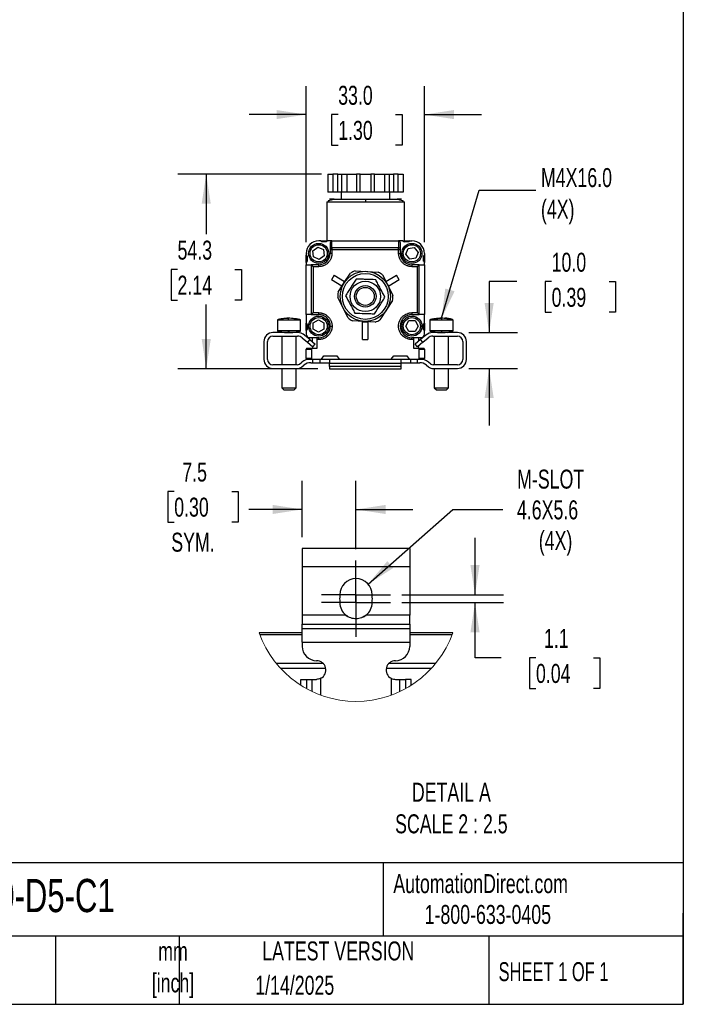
# Model space of a CAD drawing. Header units: millimetres. Extents: x 16 to 683, y 16 to 524.
# Tile 4 of 8: x 498 to 683, y 16 to 291. Entities that reach past the tile are written whole.
import ezdxf

# ---------------------------------------------------------------- set-up
doc = ezdxf.new("R2010")
doc.units = ezdxf.units.MM
doc.header["$LTSCALE"] = 2.5
doc.linetypes.add('CENTERX2', pattern=[20.32, 12.7, -2.54, 2.54, -2.54])
doc.layers.add('CENTER', color=40, linetype='CENTERX2')
doc.layers.add('DIMENSIONS', color=140, linetype='Continuous', lineweight=25)
doc.layers.add('TEXT', color=140, linetype='Continuous', lineweight=25)
doc.styles.add('SLDTEXTSTYLE0', font='TXT', dxfattribs={"width": 0.7})
doc.styles.add('SLDTEXTSTYLE1', font='TXT', dxfattribs={"width": 0.65})
doc.dimstyles.new('SLDDIMSTYLE0', dxfattribs={"dimtxt": 5.39502, "dimasz": 8.255, "dimexe": 0, "dimexo": 0.0625, "dimgap": 1.348755, "dimtad": 0, "dimtih": 1, "dimtoh": 1, "dimrnd": 1e-09, "dimzin": 12, "dimdsep": 46, "dimtxsty": 'SLDTEXTSTYLE0', "dimsah": 1, "dimcen": 0.09, "dimadec": 0, "dimazin": 3, "dimtfac": 1, "dimtofl": 0, "dimtmove": 0, "dimatfit": 3, "dimfxl": 0, "dimfrac": 2, "dimtolj": 1, "dimtzin": 12, "dimarcsym": 0})
doc.dimstyles.new('SLDDIMSTYLE3', dxfattribs={"dimtxt": 5.39502, "dimasz": 8.255, "dimexe": 0, "dimexo": 0.0625, "dimgap": 1.348755, "dimtad": 0, "dimtih": 1, "dimtoh": 1, "dimrnd": 1e-09, "dimzin": 4, "dimdsep": 46, "dimtxsty": 'SLDTEXTSTYLE0', "dimsah": 1, "dimcen": 0.09, "dimadec": 0, "dimazin": 1, "dimtfac": 1, "dimtmove": 0, "dimatfit": 0, "dimfxl": 0, "dimfrac": 2, "dimtolj": 1, "dimtzin": 12, "dimarcsym": 0})
doc.dimstyles.new('SLDDIMSTYLE4', dxfattribs={"dimtxt": 0.18, "dimasz": 8.255, "dimexe": 0, "dimexo": 0.0625, "dimgap": 0, "dimtad": 0, "dimtih": 1, "dimtoh": 1, "dimdec": 0, "dimrnd": 1e-09, "dimzin": 0, "dimdsep": 46, "dimtxsty": 'Standard', "dimsah": 1, "dimcen": 0.09, "dimadec": 0, "dimazin": 0, "dimtfac": 8.255, "dimtdec": 0, "dimtofl": 0, "dimtmove": 0, "dimatfit": 3, "dimfxl": 0, "dimfrac": 2, "dimtolj": 1, "dimtzin": 0, "dimarcsym": 0})
doc.dimstyles.new('SLDDIMSTYLE6', dxfattribs={"dimtxt": 5.39502, "dimasz": 8.255, "dimexe": 0, "dimexo": 0.0625, "dimgap": 1.348755, "dimtad": 0, "dimtih": 1, "dimtoh": 1, "dimlfac": 0.5, "dimrnd": 1e-09, "dimzin": 12, "dimdsep": 46, "dimtxsty": 'SLDTEXTSTYLE0', "dimsah": 1, "dimcen": 0.09, "dimadec": 0, "dimazin": 3, "dimtfac": 1, "dimtmove": 0, "dimatfit": 0, "dimfxl": 0, "dimfrac": 2, "dimtolj": 1, "dimtzin": 12, "dimarcsym": 0})
doc.dimstyles.new('SLDDIMSTYLE7', dxfattribs={"dimtxt": 5.39502, "dimasz": 8.255, "dimexe": 0, "dimexo": 0.0625, "dimgap": 1.348755, "dimtad": 0, "dimtih": 1, "dimtoh": 1, "dimlfac": 0.5, "dimrnd": 1e-09, "dimzin": 12, "dimdsep": 46, "dimtxsty": 'SLDTEXTSTYLE0', "dimsah": 1, "dimcen": 0, "dimadec": 0, "dimazin": 3, "dimtfac": 1, "dimtofl": 0, "dimtmove": 0, "dimatfit": 3, "dimfxl": 0, "dimfrac": 2, "dimtolj": 1, "dimtzin": 12, "dimarcsym": 0})

# ---------------------------------------------------------------- blocks, each defined once
blk = doc.blocks.new('_D_5')
at = {"layer": 'DIMENSIONS'}
for p, q in [((636.18, 217.53), (628.47, 217.53)), ((628.47, 217.53), (628.47, 203.28)), ((645.9, 217.53), (644.09, 217.53)), ((644.09, 217.53), (644.09, 208.95)), ((661.94, 217.53), (663.75, 217.53)), ((663.75, 217.53), (663.75, 208.95)), ((644.09, 208.95), (645.9, 208.95)), ((663.75, 208.95), (661.94, 208.95)), ((622.82, 203.28), (636.41, 203.28)), ((622.82, 193.28), (636.41, 193.28)), ((628.47, 193.28), (628.47, 177.4))]:
    blk.add_line(p, q, dxfattribs=at)
for points in [[(628.47, 203.28), (629.74, 211.53), (627.2, 211.53)], [(628.47, 193.28), (627.2, 185.02), (629.74, 185.02)]]:
    blk.add_solid(points, dxfattribs=at)
at = {"layer": 'DIMENSIONS', "char_height": 5.292, "attachment_point": 1, "style": 'SLDTEXTSTYLE0'}
for s, insert in [('10.0', (645.9, 225.56)), ('0.39', (645.9, 215.78))]:
    blk.add_mtext(s, dxfattribs=dict(at, insert=insert))
blk = doc.blocks.new('_D_6')
at = {"layer": 'DIMENSIONS'}
for p, q in [((577.43, 228.55), (577.43, 272.05)), ((610.43, 228.55), (610.43, 272.05)), ((577.43, 264.11), (561.55, 264.11)), ((586.36, 264.11), (584.54, 264.11)), ((584.54, 264.11), (584.54, 255.53)), ((602.39, 264.11), (604.2, 264.11)), ((604.2, 264.11), (604.2, 255.53)), ((610.43, 264.11), (626.3, 264.11)), ((584.54, 255.53), (586.36, 255.53)), ((604.2, 255.53), (602.39, 255.53))]:
    blk.add_line(p, q, dxfattribs=at)
for points in [[(577.43, 264.11), (569.17, 265.38), (569.17, 262.84)], [(610.43, 264.11), (618.68, 262.84), (618.68, 265.38)]]:
    blk.add_solid(points, dxfattribs=at)
at = {"layer": 'DIMENSIONS', "char_height": 5.292, "attachment_point": 1, "style": 'SLDTEXTSTYLE0'}
for s, insert in [('33.0', (586.36, 272.14)), ('1.30', (586.36, 262.35))]:
    blk.add_mtext(s, dxfattribs=dict(at, insert=insert))
blk = doc.blocks.new('_D_7')
at = {"layer": 'DIMENSIONS'}
for p, q in [((581.72, 247.48), (541.63, 247.48)), ((549.56, 247.48), (549.56, 230.7)), ((541.55, 220.91), (539.74, 220.91)), ((539.74, 220.91), (539.74, 212.34)), ((557.58, 220.91), (559.39, 220.91)), ((559.39, 220.91), (559.39, 212.34)), ((539.74, 212.34), (541.55, 212.34)), ((559.39, 212.34), (557.58, 212.34)), ((549.56, 193.21), (549.56, 211.13)), ((580.72, 193.21), (541.63, 193.21))]:
    blk.add_line(p, q, dxfattribs=at)
for points in [[(549.56, 247.48), (548.29, 239.22), (550.83, 239.22)], [(549.56, 193.21), (550.83, 201.47), (548.29, 201.47)]]:
    blk.add_solid(points, dxfattribs=at)
at = {"layer": 'DIMENSIONS', "char_height": 5.292, "attachment_point": 1, "style": 'SLDTEXTSTYLE0'}
for s, insert in [('54.3', (541.55, 228.94)), ('2.14', (541.55, 219.16))]:
    blk.add_mtext(s, dxfattribs=dict(at, insert=insert))
blk = doc.blocks.new('_D_17')
at = {"layer": 'DIMENSIONS'}
for p, q in [((624.53, 130.14), (624.53, 146.02)), ((604.09, 130.14), (632.47, 130.14)), ((604.09, 127.94), (632.47, 127.94)), ((624.53, 112.58), (624.53, 127.94)), ((631.8, 112.58), (624.53, 112.58)), ((641.53, 112.58), (639.72, 112.58)), ((639.72, 112.58), (639.72, 104.01)), ((657.56, 112.58), (659.37, 112.58)), ((659.37, 112.58), (659.37, 104.01)), ((639.72, 104.01), (641.53, 104.01)), ((659.37, 104.01), (657.56, 104.01))]:
    blk.add_line(p, q, dxfattribs=at)
for points in [[(624.53, 130.14), (625.8, 138.4), (623.26, 138.4)], [(624.53, 127.94), (623.26, 119.69), (625.8, 119.69)]]:
    blk.add_solid(points, dxfattribs=at)
at = {"layer": 'DIMENSIONS', "char_height": 5.292, "attachment_point": 1, "style": 'SLDTEXTSTYLE0'}
for s, insert in [('1.1', (643.77, 120.61)), ('0.04', (641.53, 110.83))]:
    blk.add_mtext(s, dxfattribs=dict(at, insert=insert))
blk = doc.blocks.new('_D_18')
at = {"layer": 'DIMENSIONS'}
for p, q in [((594.71, 133.11), (618.36, 153.94)), ((618.36, 153.94), (632.25, 153.94))]:
    blk.add_line(p, q, dxfattribs=at)
blk.add_solid([(594.71, 133.11), (601.74, 137.62), (600.07, 139.52)], dxfattribs=at)
at = {"layer": 'DIMENSIONS', "char_height": 5.292, "attachment_point": 1, "style": 'SLDTEXTSTYLE0'}
for s, insert in [('M-SLOT', (636.28, 165.05)), ('4.6X5.6', (636.22, 156.47)), ('(4X)', (642.32, 147.9))]:
    blk.add_mtext(s, dxfattribs=dict(at, insert=insert))
blk = doc.blocks.new('_D_19')
at = {"layer": 'DIMENSIONS'}
for p, q in [((576.33, 146.22), (576.33, 161.88)), ((591.33, 142.9), (591.33, 161.88)), ((540.63, 158.99), (538.82, 158.99)), ((538.82, 158.99), (538.82, 150.41)), ((556.66, 158.99), (558.47, 158.99)), ((558.47, 158.99), (558.47, 150.41)), ((576.33, 153.94), (561.49, 153.94)), ((591.33, 153.94), (607.21, 153.94)), ((538.82, 150.41), (540.63, 150.41)), ((558.47, 150.41), (556.66, 150.41))]:
    blk.add_line(p, q, dxfattribs=at)
for points in [[(576.33, 153.94), (568.08, 155.21), (568.08, 152.67)], [(591.33, 153.94), (599.59, 152.67), (599.59, 155.21)]]:
    blk.add_solid(points, dxfattribs=at)
at = {"layer": 'DIMENSIONS', "char_height": 5.292, "attachment_point": 1, "style": 'SLDTEXTSTYLE0'}
for s, insert in [('7.5', (542.88, 167.02)), ('0.30', (540.63, 157.23)), ('SYM.', (539.81, 147.45))]:
    blk.add_mtext(s, dxfattribs=dict(at, insert=insert))
blk = doc.blocks.new('SW_CENTERMARKSYMBOL_8')
at = {"layer": 'CENTER', "color": 0}
for p, q in [((0, 5.08), (0, 9.58)), ((0, 0), (0, 5.08)), ((-5.08, 0), (-9.58, 0)), ((0, 0), (-5.08, 0)), ((0, 0), (0, -5.08)), ((0, 0), (5.08, 0)), ((5.08, 0), (9.58, 0)), ((0, -5.08), (0, -9.58))]:
    blk.add_line(p, q, dxfattribs=at)
blk = doc.blocks.new('SW_CENTERMARKSYMBOL_9')
at = {"layer": 'CENTER', "color": 0}
for p, q in [((0, 5.08), (0, 9.58)), ((0, 0), (0, 5.08)), ((-5.08, 0), (-9.58, 0)), ((0, 0), (-5.08, 0)), ((0, 0), (0, -5.08)), ((0, 0), (5.08, 0)), ((5.08, 0), (9.58, 0)), ((0, -5.08), (0, -9.58))]:
    blk.add_line(p, q, dxfattribs=at)

msp = doc.modelspace()

# ---------------------------------------------------------------- linework, layer by layer
for p, q in [((583.523, 247.479), (583.523, 242.479)), ((583.523, 247.479), (584.894, 247.479)), ((584.894, 247.479), (584.894, 242.479)), ((586.26, 247.479), (584.894, 247.479)), ((586.26, 242.479), (586.26, 247.479)), ((586.26, 247.479), (587.394, 247.479)), ((587.394, 242.479), (587.394, 247.479)), ((587.394, 247.479), (588.765, 247.479)), ((588.765, 247.479), (588.765, 242.479)), ((588.765, 247.479), (591.508, 247.479)), ((591.508, 247.479), (591.508, 242.479)), ((592.508, 247.479), (591.508, 247.479)), ((592.508, 242.479), (592.508, 247.479)), ((592.508, 247.479), (595.508, 247.479)), ((595.508, 247.479), (595.508, 242.479)), ((596.508, 247.479), (595.508, 247.479)), ((596.508, 242.479), (596.508, 247.479)), ((596.508, 247.479), (599.25, 247.479)), ((599.25, 247.479), (599.25, 242.479)), ((599.25, 247.479), (600.621, 247.479)), ((600.621, 247.479), (600.621, 242.479)), ((600.621, 247.479), (601.755, 247.479)), ((601.755, 247.479), (601.755, 242.479)), ((603.121, 247.479), (601.755, 247.479)), ((603.121, 242.479), (603.121, 247.479)), ((603.121, 247.479), (604.492, 247.479)), ((604.492, 247.479), (604.492, 242.479)), ((584.894, 242.479), (583.523, 242.479)), ((586.26, 242.479), (584.894, 242.479)), ((587.394, 242.479), (586.26, 242.479)), ((587.208, 242.479), (587.208, 240.479)), ((588.765, 242.479), (587.394, 242.479)), ((591.508, 242.479), (588.765, 242.479)), ((592.508, 242.479), (591.508, 242.479)), ((595.508, 242.479), (592.508, 242.479)), ((596.508, 242.479), (595.508, 242.479)), ((599.25, 242.479), (596.508, 242.479)), ((600.621, 242.479), (599.25, 242.479)), ((601.755, 242.479), (600.621, 242.479)), ((600.808, 240.479), (600.808, 242.479)), ((603.121, 242.479), (601.755, 242.479)), ((604.492, 242.479), (603.121, 242.479)), ((583.26, 239.759), (583.158, 239.679)), ((583.158, 239.679), (583.158, 228.879)), ((594.008, 239.679), (583.158, 239.679)), ((604.858, 239.679), (594.008, 239.679)), ((604.858, 239.679), (604.767, 239.75)), ((604.858, 228.879), (604.858, 239.679)), ((581.427, 228.879), (580.927, 228.879)), ((581.827, 228.579), (581.427, 228.879)), ((581.427, 228.879), (583.427, 228.879)), ((583.089, 228.625), (581.766, 228.625)), ((583.027, 228.579), (581.827, 228.579)), ((583.427, 228.879), (583.027, 228.579)), ((584.627, 228.879), (583.427, 228.879)), ((584.127, 228.372), (584.127, 226.469)), ((584.627, 226.962), (584.627, 228.879)), ((584.627, 228.879), (603.227, 228.879)), ((603.227, 228.879), (603.227, 226.962)), ((604.427, 228.879), (603.227, 228.879)), ((603.727, 226.469), (603.727, 228.372)), ((604.427, 228.879), (604.827, 228.579)), ((604.427, 228.879), (606.427, 228.879)), ((606.089, 228.625), (604.766, 228.625)), ((606.027, 228.579), (604.827, 228.579)), ((606.427, 228.879), (606.027, 228.579)), ((606.427, 228.879), (606.927, 228.879)), ((577.427, 225.379), (577.427, 224.879)), ((579.32, 226.109), (580.718, 227.132)), ((579.507, 224.387), (579.32, 226.109)), ((580.718, 227.132), (582.302, 226.433)), ((582.302, 226.433), (582.489, 224.711)), ((584.127, 226.37), (584.127, 225.379)), ((584.627, 226.37), (584.127, 226.37)), ((584.627, 225.379), (584.127, 225.379)), ((584.627, 226.962), (584.627, 226.37)), ((603.227, 226.962), (584.627, 226.962)), ((584.627, 226.37), (584.627, 225.379)), ((603.227, 226.37), (584.627, 226.37)), ((603.227, 226.37), (603.227, 226.962)), ((603.227, 225.379), (603.227, 226.37)), ((603.727, 226.37), (603.227, 226.37)), ((603.227, 225.379), (603.727, 225.379)), ((603.727, 225.379), (603.727, 226.37)), ((605.247, 225.131), (605.867, 226.749)), ((605.867, 226.749), (607.578, 227.02)), ((607.578, 227.02), (608.668, 225.675)), ((608.668, 225.675), (608.048, 224.057)), ((610.427, 225.379), (610.427, 224.879)), ((577.427, 224.879), (577.727, 224.479)), ((577.427, 222.879), (577.427, 224.879)), ((577.727, 223.279), (577.427, 222.879)), ((577.427, 222.879), (577.427, 222.179)), ((577.681, 224.54), (577.681, 223.217)), ((577.727, 224.479), (577.727, 223.279)), ((581.091, 223.688), (579.507, 224.387)), ((582.489, 224.711), (581.091, 223.688)), ((606.337, 223.786), (605.247, 225.131)), ((608.048, 224.057), (606.337, 223.786)), ((610.127, 224.479), (610.427, 224.879)), ((610.127, 223.279), (610.127, 224.479)), ((610.127, 223.279), (610.427, 222.879)), ((610.173, 223.217), (610.173, 224.54)), ((610.427, 224.879), (610.427, 222.879)), ((610.427, 222.179), (610.427, 222.879)), ((577.427, 208.317), (577.427, 222.179)), ((577.427, 222.179), (578.865, 222.179)), ((580.927, 222.179), (578.865, 222.179)), ((578.873, 222.175), (579.369, 221.679)), ((578.873, 222.175), (578.873, 208.321)), ((579.369, 221.679), (579.369, 208.817)), ((579.369, 221.679), (580.927, 221.679)), ((580.927, 221.679), (580.927, 222.179)), ((588.08, 217.227), (589.843, 219.906)), ((591.134, 220.554), (594.336, 220.367)), ((594.336, 220.367), (597.538, 220.179)), ((606.927, 222.179), (606.927, 221.679)), ((608.99, 222.179), (606.927, 222.179)), ((606.927, 221.679), (608.486, 221.679)), ((608.486, 221.679), (608.982, 222.175)), ((608.486, 208.817), (608.486, 221.679)), ((608.982, 208.321), (608.982, 222.175)), ((608.99, 222.179), (610.427, 222.179)), ((610.427, 222.179), (610.427, 208.317)), ((585.209, 219.278), (584.459, 217.979)), ((587.404, 216.279), (584.459, 217.979)), ((585.209, 219.278), (588.154, 217.578)), ((586.317, 214.547), (588.08, 217.227)), ((588.154, 217.578), (587.404, 216.279)), ((598.745, 219.386), (600.184, 216.519)), ((599.701, 217.578), (602.646, 219.278)), ((600.451, 216.279), (599.701, 217.578)), ((603.396, 217.979), (600.451, 216.279)), ((603.396, 217.979), (602.646, 219.278)), ((600.184, 216.519), (601.623, 213.652)), ((587.671, 210.239), (586.232, 213.106)), ((601.538, 212.21), (599.775, 209.531)), ((579.369, 208.817), (578.873, 208.321)), ((580.927, 208.817), (579.369, 208.817)), ((580.927, 208.317), (580.927, 208.817)), ((589.11, 207.372), (587.671, 210.239)), ((599.775, 209.531), (598.011, 206.851)), ((608.486, 208.817), (606.927, 208.817)), ((606.927, 208.817), (606.927, 208.317)), ((608.982, 208.321), (608.486, 208.817)), ((569.397, 206.779), (569.397, 203.779)), ((569.399, 206.779), (569.397, 206.779)), ((572.422, 206.779), (569.399, 206.779)), ((575.878, 206.779), (572.422, 206.779)), ((575.897, 206.779), (575.849, 206.816)), ((575.897, 206.779), (575.878, 206.779)), ((575.897, 203.779), (575.897, 206.779)), ((578.865, 208.317), (577.427, 208.317)), ((577.427, 208.317), (577.427, 205.879)), ((578.865, 208.317), (580.927, 208.317)), ((579.407, 205.977), (580.906, 206.844)), ((580.906, 206.844), (582.407, 205.98)), ((593.519, 206.391), (590.316, 206.578)), ((593.177, 201.379), (593.177, 206.279)), ((593.177, 206.279), (594.677, 206.279)), ((596.721, 206.203), (593.519, 206.391)), ((594.677, 206.279), (594.677, 201.379)), ((605.195, 205.117), (606.061, 206.617)), ((606.061, 206.617), (607.793, 206.617)), ((606.927, 208.317), (608.99, 208.317)), ((607.793, 206.617), (608.659, 205.117)), ((610.427, 208.317), (608.99, 208.317)), ((610.427, 205.879), (610.427, 208.317)), ((611.897, 206.779), (611.897, 203.779)), ((615.147, 206.779), (611.897, 206.779)), ((618.397, 206.779), (615.147, 206.779)), ((616.698, 207.279), (616.103, 207.279)), ((618.397, 203.779), (618.397, 206.779)), ((569.399, 203.779), (569.397, 203.779)), ((572.422, 203.779), (569.399, 203.779)), ((575.878, 203.779), (572.422, 203.779)), ((572.647, 203.279), (573.112, 203.298)), ((575.849, 203.741), (575.897, 203.779)), ((575.897, 203.779), (575.878, 203.779)), ((577.427, 205.879), (577.727, 205.479)), ((577.427, 203.879), (577.427, 205.879)), ((577.727, 204.279), (577.427, 203.879)), ((577.427, 203.879), (577.427, 202.879)), ((577.681, 205.54), (577.681, 204.217)), ((577.727, 205.479), (577.727, 204.279)), ((579.409, 204.245), (579.407, 205.977)), ((580.91, 203.38), (579.409, 204.245)), ((582.409, 204.248), (580.91, 203.38)), ((582.407, 205.98), (582.409, 204.248)), ((606.061, 203.617), (605.195, 205.117)), ((607.793, 203.617), (606.061, 203.617)), ((608.659, 205.117), (607.793, 203.617)), ((610.127, 205.479), (610.427, 205.879)), ((610.127, 204.279), (610.127, 205.479)), ((610.427, 203.879), (610.127, 204.279)), ((610.173, 204.217), (610.173, 205.54)), ((610.427, 205.879), (610.427, 203.879)), ((610.427, 202.879), (610.427, 203.879)), ((615.147, 203.779), (611.897, 203.779)), ((618.397, 203.779), (615.147, 203.779)), ((565.647, 200.779), (565.647, 195.779)), ((566.647, 195.779), (566.647, 200.779)), ((575.055, 203.279), (568.147, 203.279)), ((568.147, 202.279), (575.055, 202.279)), ((570.647, 202.279), (570.647, 194.279)), ((574.647, 194.279), (574.647, 202.279)), ((576.341, 201.811), (577.803, 200.584)), ((578.445, 201.35), (576.984, 202.577)), ((578.445, 201.35), (577.803, 200.584)), ((577.803, 200.584), (579.335, 199.299)), ((578.427, 201.879), (580.427, 201.879)), ((578.445, 201.35), (579.977, 200.065)), ((579.208, 200.711), (579.208, 201.879)), ((580.427, 201.879), (580.427, 201.84)), ((580.427, 201.84), (580.427, 201.34)), ((580.927, 201.84), (580.427, 201.84)), ((580.427, 201.34), (580.427, 198.879)), ((580.927, 201.34), (580.427, 201.34)), ((580.927, 201.34), (580.927, 201.84)), ((593.177, 201.379), (594.677, 201.379)), ((606.927, 201.34), (606.927, 201.84)), ((607.427, 201.84), (606.927, 201.84)), ((607.427, 201.34), (606.927, 201.34)), ((607.427, 201.879), (609.427, 201.879)), ((607.427, 201.84), (607.427, 201.879)), ((607.427, 201.34), (607.427, 201.84)), ((607.427, 198.879), (607.427, 201.34)), ((609.349, 201.35), (607.817, 200.065)), ((609.992, 200.584), (608.46, 199.299)), ((608.808, 201.879), (608.808, 200.896)), ((610.811, 202.577), (609.349, 201.35)), ((609.992, 200.584), (609.349, 201.35)), ((609.992, 200.584), (611.454, 201.811)), ((619.647, 203.279), (612.739, 203.279)), ((612.739, 202.279), (619.647, 202.279)), ((613.147, 202.279), (613.147, 194.279)), ((617.147, 194.279), (617.147, 202.279)), ((621.147, 200.779), (621.147, 195.779)), ((622.147, 195.779), (622.147, 200.779)), ((577.427, 198.679), (578.927, 198.679)), ((577.427, 196.079), (577.427, 198.679)), ((579.129, 198.879), (577.627, 198.879)), ((578.927, 198.679), (578.927, 196.079)), ((580.427, 198.879), (579.129, 198.879)), ((579.208, 199.379), (579.208, 199.405)), ((579.335, 199.299), (579.977, 200.065)), ((608.726, 198.879), (607.427, 198.879)), ((608.46, 199.299), (607.817, 200.065)), ((610.227, 198.879), (608.726, 198.879)), ((608.808, 199.591), (608.808, 199.379)), ((608.927, 196.079), (608.927, 198.679)), ((608.927, 198.679), (610.427, 198.679)), ((610.427, 198.679), (610.427, 196.079)), ((578.927, 196.079), (577.427, 196.079)), ((577.627, 195.879), (579.129, 195.879)), ((579.129, 195.879), (581.677, 195.879)), ((579.297, 194.879), (579.297, 195.879)), ((581.297, 194.879), (581.297, 195.879)), ((581.677, 195.879), (582.352, 196.779)), ((581.677, 195.879), (583.584, 195.879)), ((582.352, 196.779), (586.002, 196.779)), ((583.584, 195.879), (586.677, 195.879)), ((583.897, 195.757), (583.897, 194.708)), ((586.002, 196.779), (586.677, 195.879)), ((586.677, 195.879), (601.177, 195.879)), ((601.177, 195.879), (601.852, 196.779)), ((601.177, 195.879), (604.21, 195.879)), ((601.852, 196.779), (605.502, 196.779)), ((603.897, 194.708), (603.897, 195.757)), ((604.21, 195.879), (606.177, 195.879)), ((605.502, 196.779), (606.177, 195.879)), ((606.177, 195.879), (608.726, 195.879)), ((606.497, 195.879), (606.497, 194.879)), ((608.497, 194.879), (608.497, 195.879)), ((608.726, 195.879), (610.227, 195.879)), ((610.427, 196.079), (608.927, 196.079)), ((574.946, 194.279), (568.147, 194.279)), ((568.147, 193.279), (574.946, 193.279)), ((570.647, 193.279), (570.647, 187.879)), ((574.647, 187.879), (574.647, 193.279)), ((575.57, 194.498), (576.201, 195.002)), ((576.195, 193.717), (576.825, 194.221)), ((578.7, 194.879), (579.297, 194.879)), ((579.297, 194.879), (581.297, 194.879)), ((581.297, 194.879), (583.75, 194.879)), ((583.897, 193.821), (583.897, 194.708)), ((583.897, 194.708), (603.897, 194.708)), ((583.897, 193.821), (583.897, 193.212)), ((603.897, 193.821), (583.897, 193.821)), ((583.897, 193.212), (603.897, 193.212)), ((603.897, 193.821), (603.897, 194.708)), ((603.897, 193.212), (603.897, 193.821)), ((604.044, 194.879), (606.497, 194.879)), ((606.497, 194.879), (608.497, 194.879)), ((608.497, 194.879), (609.095, 194.879)), ((610.969, 194.221), (611.599, 193.717)), ((612.224, 194.498), (611.594, 195.002)), ((619.647, 194.279), (612.849, 194.279)), ((612.849, 193.279), (619.647, 193.279)), ((613.147, 193.279), (613.147, 187.879)), ((617.147, 187.879), (617.147, 193.279)), ((570.647, 187.879), (571.247, 187.279)), ((570.647, 187.879), (572.509, 187.879)), ((571.247, 187.279), (572.55, 187.279)), ((572.509, 187.879), (574.647, 187.879)), ((572.55, 187.279), (574.047, 187.279)), ((574.047, 187.279), (574.647, 187.879)), ((613.147, 187.879), (613.747, 187.279)), ((613.147, 187.879), (615.147, 187.879)), ((613.747, 187.279), (615.147, 187.279)), ((615.147, 187.879), (617.147, 187.879)), ((615.147, 187.279), (616.547, 187.279)), ((616.547, 187.279), (617.147, 187.879)), ((606.332, 143.041), (576.332, 143.041)), ((576.332, 143.041), (576.332, 138.041)), ((606.332, 143.041), (606.332, 138.041)), ((576.332, 138.041), (606.332, 138.041)), ((576.332, 138.041), (576.332, 124.444)), ((606.332, 138.041), (606.332, 124.444)), ((586.832, 130.141), (586.832, 129.801)), ((595.832, 129.801), (595.832, 130.141)), ((586.832, 128.28), (586.832, 127.941)), ((595.832, 127.941), (595.832, 128.28)), ((588.499, 124.444), (576.332, 124.444)), ((576.332, 124.444), (576.332, 121.945)), ((589.085, 124.02), (588.286, 124.487)), ((606.332, 124.444), (594.164, 124.444)), ((606.332, 121.945), (606.332, 124.444)), ((576.332, 121.945), (606.332, 121.945)), ((576.332, 120.684), (576.332, 121.945)), ((606.332, 121.945), (606.332, 120.684)), ((576.332, 119.48), (564.331, 119.48)), ((564.476, 119.08), (576.332, 119.08)), ((576.332, 120.684), (606.332, 120.684)), ((576.332, 116.936), (576.332, 120.684)), ((606.332, 120.684), (606.332, 116.936)), ((618.332, 119.48), (606.332, 119.48)), ((606.332, 119.08), (618.187, 119.08)), ((576.332, 116.936), (606.332, 116.936)), ((576.332, 116.936), (576.332, 115.741)), ((606.332, 116.936), (606.332, 115.741)), ((582.169, 110.98), (569.1, 110.98)), ((613.563, 110.98), (600.494, 110.98)), ((570.268, 109.63), (582.885, 109.63)), ((599.778, 109.63), (612.395, 109.63)), ((575.905, 104.907), (575.905, 106.541)), ((575.905, 106.541), (577.49, 106.541)), ((577.49, 106.541), (577.49, 103.964)), ((577.49, 106.541), (579.154, 106.541)), ((579.154, 103.115), (579.154, 106.541)), ((579.154, 106.541), (580.332, 106.541)), ((581.532, 102.126), (581.532, 106.834)), ((601.131, 106.834), (601.131, 102.126)), ((602.332, 106.541), (603.509, 106.541)), ((603.509, 106.541), (603.509, 103.115)), ((603.509, 106.541), (605.173, 106.541)), ((605.173, 106.541), (605.173, 103.964)), ((606.759, 106.541), (605.173, 106.541)), ((606.759, 104.907), (606.759, 106.541))]:
    msp.add_line(p, q)
for centre, radius in [((580.927, 225.379), 2.8), ((606.927, 225.379), 2.8), ((580.927, 225.379), 2.4), ((606.927, 225.379), 2.4), ((593.927, 213.379), 7), ((593.927, 213.379), 6.4), ((593.927, 213.379), 4.25), ((593.927, 213.379), 3), ((593.927, 213.379), 2.5), ((580.927, 205.079), 2.8), ((580.927, 205.079), 2.4), ((606.927, 205.079), 2.8), ((606.927, 205.079), 2.4)]:
    msp.add_circle(centre, radius)
for centre, radius, start, end in [((580.927, 225.379), 3.5, 90, 180), ((606.927, 225.379), 3.5, 360, 90), ((580.927, 225.379), 3.2, 270, 360), ((584.624, 226.466), 0.497, 89.61024, 179.60486), ((603.231, 226.466), 0.497, 0.39514, 90.38976), ((606.927, 225.379), 3.2, 180, 270), ((593.927, 213.379), 7.7, 111.27246, 122.03251), ((593.927, 213.379), 7.7, 51.27246, 62.03251), ((593.927, 213.379), 7.7, 171.27246, 182.03251), ((593.927, 213.379), 7.7, 351.27246, 2.03251), ((580.927, 205.079), 3.239, 360, 90), ((593.927, 213.379), 7.7, 231.27246, 242.03251), ((593.927, 213.379), 7.7, 291.27246, 302.03251), ((606.927, 205.079), 3.239, 90, 270), ((580.927, 205.079), 3.239, 270, 360), ((568.147, 200.779), 2.5, 90, 180), ((568.147, 200.779), 1.5, 90, 180), ((575.055, 200.279), 3, 50, 90), ((575.055, 200.279), 2, 50, 90), ((578.427, 202.879), 1, 180, 270), ((609.427, 202.879), 1, 270, 360), ((612.739, 200.279), 3, 90, 130), ((612.739, 200.279), 2, 90, 130), ((619.647, 200.779), 2.5, 360, 90), ((619.647, 200.779), 1.5, 0, 90), ((577.627, 198.679), 0.2, 90, 180), ((581.208, 199.379), 2, 180, 194.47672), ((606.808, 199.379), 2, 345.4811, 0), ((610.227, 198.679), 0.2, 0, 90), ((568.147, 195.779), 2.5, 180, 270), ((568.147, 195.779), 1.5, 180, 270), ((578.7, 191.879), 4, 90, 128.65981), ((577.627, 196.079), 0.2, 180, 270), ((609.095, 191.879), 4, 51.34019, 90), ((610.227, 196.079), 0.2, 270, 360), ((619.647, 195.779), 1.5, 270, 360), ((619.647, 195.779), 2.5, 270, 0), ((574.946, 195.279), 1, 270, 308.65981), ((574.946, 195.279), 2, 270, 308.65981), ((578.7, 191.879), 3, 90, 128.65981), ((609.095, 191.879), 3, 51.34019, 90), ((612.849, 195.279), 2, 231.34019, 270), ((612.849, 195.279), 1, 231.34019, 270), ((591.332, 130.141), 4.5, 0.00005, 179.99995), ((591.332, 129.041), 4.564, 170.40579, 189.59421), ((591.332, 129.041), 4.564, 350.40579, 9.59421), ((591.332, 127.941), 4.5, 179.99991, 230.99509), ((591.332, 127.941), 4.5, 309.00598, 359.99981), ((580.332, 115.741), 4, 179.99964, 270.00047), ((602.332, 115.741), 4, 270.00026, 359.99964), ((580.332, 109.141), 2.6, 297.49592, 89.99988), ((602.332, 109.141), 2.6, 90.00012, 242.50408)]:
    msp.add_arc(centre, radius, start, end)
at = {"color": 7, "linetype": 'Continuous', "lineweight": 18}
msp.add_arc((591.332, 129.041), 28.643, 199.49822, 340.50178, dxfattribs=at)
for centre, major_axis, ratio, start_param, end_param in [((584.627, 228.372), (0, -0.507), 0.9863939, 3.1415927, 4.712389), ((603.227, 228.372), (0, 0.507), 0.9863939, 4.712389, 6.2831853), ((578.865, 221.679), (0, 0.5), 0.125, 6.1588303, 6.2831853), ((608.99, 221.679), (0, 0.5), 0.125, 0, 0.124355), ((578.865, 208.817), (0, 0.5), 0.125, 3.1415927, 3.2659476), ((608.99, 208.817), (0, 0.5), 0.125, 3.0172377, 3.1415927), ((579.129, 198.679), (-0.202, 0), 0.9922779, 4.712389, 6.2831853), ((608.726, 198.679), (-0.202, 0), 0.9922779, 3.1415927, 4.712389), ((579.129, 196.079), (0.202, 0), 0.9922779, 3.1415927, 4.712389), ((608.726, 196.079), (-0.202, 0), 0.9922779, 1.5707963, 3.1415927)]:
    msp.add_ellipse(centre, major_axis=major_axis, ratio=ratio, start_param=start_param, end_param=end_param)
for points, knots in [([(584.898, 240.44), (584.902, 240.437), (584.908, 240.434), (584.907, 240.427), (584.904, 240.422), (584.897, 240.417), (584.89, 240.412), (584.881, 240.408), (584.868, 240.402), (584.84, 240.391), (584.753, 240.362), (584.603, 240.322), (584.309, 240.245), (583.94, 240.137), (583.603, 240.037), (583.544, 239.984), (583.534, 239.976)], [0, 0, 0, 0, 0.0216281, 0.0310631, 0.038601, 0.0446484, 0.0473329, 0.0499342, 0.0553498, 0.0617624, 0.0792436, 0.1552536, 0.2775052, 0.559306, 0.929001, 1, 1, 1, 1]), ([(585.219, 240.479), (584.835, 240.479), (583.952, 240.479), (583.843, 240.479), (584.75, 240.479), (586.683, 240.479), (588.599, 240.479), (589.558, 240.479)], [0, 0, 0, 0, 0.1613706, 0.3710279, 0.5806853, 0.7903426, 1, 1, 1, 1]), ([(589.558, 240.479), (589.644, 240.479), (589.817, 240.479), (590.081, 240.479), (590.348, 240.479), (590.707, 240.479), (591.164, 240.479), (591.721, 240.479), (592.286, 240.479), (592.857, 240.479), (593.431, 240.479), (593.816, 240.479), (594.008, 240.479)], [0, 0, 0, 0, 0.0625081, 0.1249797, 0.1874663, 0.2500192, 0.3749562, 0.5000127, 0.6249498, 0.7500063, 0.8749733, 1, 1, 1, 1]), ([(594.008, 240.479), (594.008, 240.479), (594.008, 240.461), (594.008, 240.383), (594.008, 240.322), (594.008, 240.166), (594.008, 240.072), (594.008, 239.875), (594.008, 239.773), (594.008, 239.679)], [0, 0, 0, 0, 0.25, 0.25, 0.5, 0.5, 0.75, 0.75, 1, 1, 1, 1]), ([(594.008, 240.479), (595.131, 240.479), (597.378, 240.479), (600.374, 240.479), (602.654, 240.479), (603.995, 240.479), (604.133, 240.479), (603.667, 240.479), (602.917, 240.479), (602.824, 240.479)], [0, 0, 0, 0, 0.1628442, 0.3256885, 0.4885327, 0.651377, 0.8142212, 0.9770654, 1, 1, 1, 1]), ([(604.492, 239.967), (604.48, 239.979), (604.419, 240.034), (604.078, 240.136), (603.679, 240.254), (603.384, 240.328), (603.218, 240.377), (603.175, 240.391), (603.147, 240.402), (603.134, 240.408), (603.126, 240.412), (603.118, 240.417), (603.112, 240.422), (603.108, 240.426), (603.108, 240.429), (603.108, 240.429)], [0, 0, 0, 0, 0.0951471, 0.4656456, 0.7480589, 0.9217835, 0.9466356, 0.9641548, 0.9705812, 0.9760086, 0.9786156, 0.9813059, 0.9873665, 0.9949208, 1, 1, 1, 1]), ([(584.627, 225.379), (584.626, 225.312), (584.624, 225.178), (584.608, 224.98), (584.582, 224.783), (584.544, 224.588), (584.497, 224.395), (584.438, 224.204), (584.35, 223.962), (584.218, 223.674), (584.028, 223.349), (583.805, 223.042), (583.549, 222.758), (583.265, 222.502), (582.958, 222.278), (582.633, 222.088), (582.299, 221.936), (581.961, 221.82), (581.622, 221.738), (581.277, 221.688), (581.044, 221.682), (580.927, 221.679)], [0, 0, 0, 0, 0.034521, 0.0687986, 0.1029323, 0.1370227, 0.1711708, 0.2054771, 0.2400408, 0.3042642, 0.3686659, 0.4342545, 0.5000278, 0.5656151, 0.6313898, 0.6956092, 0.7600149, 0.8202466, 0.879961, 0.9396987, 1, 1, 1, 1]), ([(584.127, 226.469), (584.127, 226.465), (584.127, 226.454), (584.127, 226.416), (584.127, 226.392), (584.127, 226.37)], [0, 0, 0, 0, 0.5, 0.5, 1, 1, 1, 1]), ([(606.927, 221.679), (606.861, 221.68), (606.727, 221.682), (606.528, 221.698), (606.332, 221.725), (606.137, 221.762), (605.944, 221.81), (605.753, 221.868), (605.511, 221.956), (605.223, 222.088), (604.897, 222.278), (604.59, 222.501), (604.307, 222.757), (604.05, 223.041), (603.827, 223.348), (603.636, 223.674), (603.485, 224.007), (603.368, 224.345), (603.287, 224.684), (603.237, 225.029), (603.23, 225.262), (603.227, 225.379)], [0, 0, 0, 0, 0.034521, 0.0687986, 0.1029323, 0.1370227, 0.1711708, 0.2054771, 0.2400408, 0.3042642, 0.3686659, 0.4342545, 0.5000278, 0.5656151, 0.6313898, 0.6956092, 0.7600149, 0.8202466, 0.879961, 0.9396987, 1, 1, 1, 1]), ([(603.727, 226.37), (603.727, 226.392), (603.727, 226.416), (603.727, 226.454), (603.727, 226.465), (603.727, 226.469)], [0, 0, 0, 0, 0.5, 0.5, 1, 1, 1, 1]), ([(591.346, 218.218), (590.872, 217.458), (590.392, 216.686), (589.775, 215.697), (589.651, 215.498), (589.406, 215.105), (589.285, 214.909), (588.922, 214.327), (588.683, 213.943), (588.446, 213.563)], [0, 0, 0, 0, 0.5, 0.5, 0.625, 0.625, 0.75, 0.75, 1, 1, 1, 1]), ([(596.828, 218.034), (595.932, 218.064), (595.024, 218.094), (593.859, 218.134), (593.625, 218.141), (593.162, 218.157), (592.932, 218.165), (592.246, 218.188), (591.794, 218.203), (591.346, 218.218)], [0, 0, 0, 0, 0.5, 0.5, 0.625, 0.625, 0.75, 0.75, 1, 1, 1, 1]), ([(599.409, 213.195), (598.988, 213.985), (598.56, 214.787), (598.011, 215.815), (597.901, 216.022), (597.683, 216.431), (597.574, 216.634), (597.251, 217.24), (597.039, 217.638), (596.828, 218.034)], [0, 0, 0, 0, 0.5, 0.5, 0.625, 0.625, 0.75, 0.75, 1, 1, 1, 1]), ([(588.446, 213.563), (588.867, 212.772), (589.295, 211.97), (589.844, 210.942), (589.954, 210.735), (590.172, 210.326), (590.28, 210.123), (590.603, 209.518), (590.816, 209.119), (591.027, 208.723)], [0, 0, 0, 0, 0.5, 0.5, 0.625, 0.625, 0.75, 0.75, 1, 1, 1, 1]), ([(596.509, 208.539), (596.983, 209.299), (597.463, 210.071), (598.08, 211.06), (598.203, 211.259), (598.448, 211.653), (598.57, 211.848), (598.933, 212.43), (599.172, 212.814), (599.409, 213.195)], [0, 0, 0, 0, 0.5, 0.5, 0.625, 0.625, 0.75, 0.75, 1, 1, 1, 1]), ([(580.927, 208.817), (580.995, 208.816), (581.13, 208.814), (581.331, 208.798), (581.529, 208.771), (581.726, 208.733), (581.921, 208.685), (582.114, 208.626), (582.359, 208.537), (582.65, 208.404), (582.979, 208.212), (583.289, 207.986), (583.576, 207.727), (583.835, 207.44), (584.061, 207.131), (584.253, 206.802), (584.406, 206.465), (584.524, 206.123), (584.606, 205.781), (584.657, 205.432), (584.663, 205.197), (584.666, 205.079)], [0, 0, 0, 0, 0.0345212, 0.068799, 0.1029328, 0.1370231, 0.1711712, 0.2054773, 0.2400408, 0.3042652, 0.3686659, 0.4342555, 0.5000279, 0.5656161, 0.6313898, 0.6956101, 0.7600149, 0.820247, 0.8799615, 0.9396991, 1, 1, 1, 1]), ([(606.927, 201.34), (606.868, 201.341), (606.75, 201.342), (606.574, 201.355), (606.399, 201.376), (606.225, 201.405), (606.052, 201.442), (605.721, 201.53), (605.246, 201.716), (604.641, 202.091), (604.073, 202.617), (603.59, 203.318), (603.265, 204.158), (603.15, 205.079), (603.265, 205.999), (603.59, 206.839), (604.073, 207.54), (604.64, 208.066), (605.246, 208.441), (605.776, 208.648), (606.223, 208.756), (606.574, 208.808), (606.809, 208.814), (606.927, 208.817)], [0, 0, 0, 0, 0.01512583, 0.03018809, 0.04522058, 0.06025727, 0.07533214, 0.09047889, 0.14771065, 0.20502147, 0.2717772, 0.34418395, 0.42091723, 0.50001209, 0.57910695, 0.65584024, 0.72824699, 0.79500271, 0.85222489, 0.90954535, 0.93972072, 0.96978139, 1, 1, 1, 1]), ([(572.457, 207.279), (572.191, 207.271), (571.759, 207.258), (571.158, 207.196), (570.651, 207.131), (570.161, 207.05), (569.747, 206.96), (569.454, 206.867), (569.417, 206.808), (569.397, 206.779)], [0, 0, 0, 0, 0.1687676, 0.2734998, 0.3930678, 0.5275407, 0.6756592, 0.8345856, 1, 1, 1, 1]), ([(572.454, 207.27), (572.244, 207.264), (571.863, 207.253), (571.292, 207.196), (570.751, 207.131), (570.223, 207.05), (569.776, 206.96), (569.459, 206.867), (569.418, 206.809), (569.397, 206.779)], [0, 0, 0, 0, 0.1335805, 0.2425781, 0.3674032, 0.5080263, 0.6628673, 0.828532, 1, 1, 1, 1]), ([(572.457, 207.279), (572.453, 207.279), (572.448, 207.268), (572.44, 207.219), (572.436, 207.181), (572.429, 207.083), (572.426, 207.024), (572.423, 206.901), (572.422, 206.838), (572.422, 206.779)], [0, 0, 0, 0, 0.25, 0.25, 0.5, 0.5, 0.75, 0.75, 1, 1, 1, 1]), ([(575.849, 206.816), (575.834, 206.834), (575.793, 206.881), (575.487, 206.96), (575.009, 207.05), (574.441, 207.13), (573.865, 207.196), (573.198, 207.258), (572.739, 207.271), (572.457, 207.279)], [0, 0, 0, 0, 0.1027955, 0.2736605, 0.4339143, 0.5795663, 0.7086729, 0.821076, 1, 1, 1, 1]), ([(591.027, 208.723), (591.922, 208.693), (592.831, 208.663), (593.996, 208.624), (594.23, 208.616), (594.693, 208.6), (594.923, 208.593), (595.609, 208.57), (596.061, 208.554), (596.509, 208.539)], [0, 0, 0, 0, 0.5, 0.5, 0.625, 0.625, 0.75, 0.75, 1, 1, 1, 1]), ([(615.147, 207.279), (614.873, 207.271), (614.427, 207.258), (613.792, 207.196), (613.251, 207.13), (612.723, 207.05), (612.276, 206.96), (611.959, 206.867), (611.918, 206.809), (611.897, 206.779)], [0, 0, 0, 0, 0.1676905, 0.2723969, 0.3923078, 0.5273948, 0.6761399, 0.8352825, 1, 1, 1, 1]), ([(615.147, 207.241), (614.948, 207.227), (614.504, 207.196), (613.79, 207.13), (613.055, 207.05), (612.423, 206.961), (611.982, 206.869), (611.925, 206.809), (611.897, 206.779)], [0, 0, 0, 0, 0.1201809, 0.268351, 0.4359545, 0.6188448, 0.8098358, 1, 1, 1, 1]), ([(618.397, 206.779), (618.376, 206.809), (618.335, 206.867), (618.019, 206.96), (617.571, 207.05), (617.043, 207.13), (616.502, 207.196), (615.868, 207.258), (615.422, 207.271), (615.147, 207.279)], [0, 0, 0, 0, 0.1647175, 0.3238601, 0.4726052, 0.6076922, 0.7276031, 0.8323095, 1, 1, 1, 1]), ([(615.147, 207.279), (615.147, 207.279), (615.147, 207.268), (615.147, 207.219), (615.147, 207.181), (615.147, 207.083), (615.147, 207.024), (615.147, 206.901), (615.147, 206.838), (615.147, 206.779)], [0, 0, 0, 0, 0.25, 0.25, 0.5, 0.5, 0.75, 0.75, 1, 1, 1, 1]), ([(618.397, 206.779), (618.384, 206.808), (618.358, 206.866), (618.158, 206.96), (617.87, 207.049), (617.444, 207.152), (617.042, 207.206), (616.793, 207.239)], [0, 0, 0, 0, 0.2036724, 0.39627972, 0.57476953, 0.7373232, 1, 1, 1, 1]), ([(569.397, 203.779), (569.417, 203.749), (569.454, 203.69), (569.747, 203.597), (570.161, 203.508), (570.651, 203.427), (571.158, 203.361), (571.759, 203.299), (572.191, 203.286), (572.457, 203.279)], [0, 0, 0, 0, 0.1654144, 0.3243408, 0.4724593, 0.6069322, 0.7265002, 0.8312324, 1, 1, 1, 1]), ([(569.397, 203.779), (569.418, 203.749), (569.459, 203.69), (569.776, 203.597), (570.223, 203.508), (570.751, 203.427), (571.292, 203.361), (571.927, 203.299), (572.373, 203.286), (572.647, 203.279)], [0, 0, 0, 0, 0.1647175, 0.3238601, 0.4726052, 0.6076922, 0.7276031, 0.8323095, 1, 1, 1, 1]), ([(572.422, 203.779), (572.422, 203.72), (572.423, 203.656), (572.426, 203.533), (572.429, 203.474), (572.436, 203.376), (572.44, 203.338), (572.448, 203.289), (572.453, 203.279), (572.457, 203.279)], [0, 0, 0, 0, 0.25, 0.25, 0.5, 0.5, 0.75, 0.75, 1, 1, 1, 1]), ([(572.457, 203.279), (572.739, 203.287), (573.198, 203.299), (573.865, 203.361), (574.441, 203.427), (575.009, 203.508), (575.487, 203.597), (575.793, 203.676), (575.834, 203.723), (575.849, 203.741)], [0, 0, 0, 0, 0.178924, 0.2913271, 0.4204337, 0.5660857, 0.7263395, 0.8972045, 1, 1, 1, 1]), ([(572.647, 203.779), (572.647, 203.72), (572.647, 203.656), (572.647, 203.533), (572.647, 203.474), (572.647, 203.376), (572.647, 203.338), (572.647, 203.289), (572.647, 203.279), (572.647, 203.279)], [0, 0, 0, 0, 0.25, 0.25, 0.5, 0.5, 0.75, 0.75, 1, 1, 1, 1]), ([(573.269, 203.305), (573.335, 203.308), (573.573, 203.316), (574, 203.363), (574.498, 203.42), (574.774, 203.464), (574.9, 203.485)], [0, 0, 0, 0, 0.1115805, 0.397684, 0.7253325, 1, 1, 1, 1]), ([(584.666, 205.079), (584.665, 205.011), (584.663, 204.876), (584.646, 204.675), (584.62, 204.477), (584.582, 204.28), (584.534, 204.085), (584.475, 203.892), (584.385, 203.647), (584.253, 203.356), (584.061, 203.027), (583.835, 202.717), (583.576, 202.43), (583.289, 202.171), (582.979, 201.946), (582.65, 201.753), (582.313, 201.6), (581.972, 201.482), (581.629, 201.4), (581.28, 201.349), (581.045, 201.343), (580.927, 201.34)], [0, 0, 0, 0, 0.0345212, 0.068799, 0.1029328, 0.1370231, 0.1711712, 0.2054774, 0.2400408, 0.3042652, 0.3686659, 0.4342555, 0.5000279, 0.5656161, 0.6313898, 0.6956101, 0.7600149, 0.820247, 0.8799615, 0.9396991, 1, 1, 1, 1]), ([(584.166, 205.079), (584.166, 205.079), (584.177, 205.079), (584.226, 205.079), (584.264, 205.079), (584.361, 205.079), (584.421, 205.079), (584.544, 205.079), (584.607, 205.079), (584.666, 205.079)], [0, 0, 0, 0, 0.25, 0.25, 0.5, 0.5, 0.75, 0.75, 1, 1, 1, 1]), ([(611.897, 203.779), (611.918, 203.749), (611.959, 203.69), (612.276, 203.597), (612.723, 203.508), (613.251, 203.427), (613.792, 203.361), (614.427, 203.299), (614.873, 203.286), (615.147, 203.279)], [0, 0, 0, 0, 0.1647175, 0.3238601, 0.4726052, 0.6076922, 0.7276031, 0.8323095, 1, 1, 1, 1]), ([(611.977, 203.728), (611.993, 203.715), (612.045, 203.671), (612.429, 203.596), (613.053, 203.507), (613.791, 203.427), (614.516, 203.361), (615.154, 203.314), (615.61, 203.288), (615.832, 203.284), (615.896, 203.283)], [0, 0, 0, 0, 0.080304, 0.2614636, 0.4349395, 0.5939154, 0.7344584, 0.8555238, 0.9581512, 1, 1, 1, 1]), ([(615.147, 203.279), (615.422, 203.286), (615.868, 203.299), (616.502, 203.361), (617.043, 203.427), (617.571, 203.508), (618.019, 203.597), (618.335, 203.69), (618.376, 203.749), (618.397, 203.779)], [0, 0, 0, 0, 0.1676905, 0.2723969, 0.3923078, 0.5273948, 0.6761399, 0.8352825, 1, 1, 1, 1]), ([(615.147, 203.779), (615.147, 203.72), (615.147, 203.656), (615.147, 203.533), (615.147, 203.474), (615.147, 203.376), (615.147, 203.338), (615.147, 203.289), (615.147, 203.279), (615.147, 203.279)], [0, 0, 0, 0, 0.25, 0.25, 0.5, 0.5, 0.75, 0.75, 1, 1, 1, 1]), ([(616.793, 203.319), (617.042, 203.352), (617.444, 203.405), (617.87, 203.508), (618.158, 203.597), (618.358, 203.691), (618.384, 203.749), (618.397, 203.779)], [0, 0, 0, 0, 0.2626768, 0.4252305, 0.6037203, 0.7963276, 1, 1, 1, 1]), ([(583.584, 195.879), (583.686, 195.879), (583.765, 195.871), (583.871, 195.832), (583.897, 195.801), (583.897, 195.757)], [0, 0, 0, 0, 0.5, 0.5, 1, 1, 1, 1]), ([(603.897, 195.757), (603.897, 195.801), (603.923, 195.832), (604.03, 195.871), (604.108, 195.879), (604.21, 195.879)], [0, 0, 0, 0, 0.5, 0.5, 1, 1, 1, 1]), ([(594.164, 124.444), (593.744, 124.166), (592.903, 123.61), (591.394, 123.367), (589.836, 123.575), (588.957, 124.146), (588.499, 124.444)], [0, 0, 0, 0, 0.2453501, 0.4905574, 0.7346802, 1, 1, 1, 1]), ([(594.065, 124.292), (593.74, 124.094), (593.379, 123.875), (592.972, 123.8), (592.932, 123.793)], [0, 0, 0, 0, 0.9020207, 1, 1, 1, 1]), ([(581.532, 106.834), (581.32, 106.742), (580.936, 106.574), (580.519, 106.551), (580.332, 106.541)], [0, 0, 0, 0, 0.5524832, 1, 1, 1, 1]), ([(601.131, 106.834), (601.343, 106.742), (601.727, 106.574), (602.145, 106.551), (602.332, 106.541)], [0, 0, 0, 0, 0.55246, 1, 1, 1, 1])]:
    msp.add_open_spline(points, degree=3, knots=knots)
for points in [[(583.75, 194.879), (583.85, 194.879), (583.897, 194.839), (583.897, 194.753)], [(604.044, 194.879), (603.945, 194.879), (603.897, 194.839), (603.897, 194.753)]]:
    msp.add_open_spline(points, degree=3)
at = {"layer": 'TEXT'}
for p, q in [((682.625, 523.875), (682.625, 15.875)), ((682.625, 55.315), (15.875, 55.315)), ((598.938, 55.315), (598.938, 34.925)), ((682.625, 15.875), (682.625, 41.275)), ((682.625, 34.925), (15.875, 34.925)), ((507.561, 34.925), (507.561, 15.875)), ((542.03, 34.925), (542.03, 15.875)), ((628.372, 34.925), (628.372, 15.875)), ((15.875, 15.875), (682.625, 15.875))]:
    msp.add_line(p, q, dxfattribs=at)

# ---------------------------------------------------------------- block references
at = {"layer": 'CENTER'}
for name, p in [('SW_CENTERMARKSYMBOL_9', (591.332, 130.141)), ('SW_CENTERMARKSYMBOL_8', (591.332, 127.941))]:
    msp.add_blockref(name, p, dxfattribs=at)

# ---------------------------------------------------------------- texts
at = {"color": 179, "linetype": 'Continuous', "lineweight": 18, "char_height": 5.29167, "attachment_point": 1, "style": 'SLDTEXTSTYLE0'}
for s, insert in [('AutomationDirect.com', (601.737, 52.191)), ('1-800-633-0405', (610.479, 43.593))]:
    msp.add_mtext(s, dxfattribs=dict(at, insert=insert))
at = {"layer": 'DIMENSIONS', "char_height": 5.29167, "style": 'SLDTEXTSTYLE0'}
for s, insert, attachment_point in [('M4X16.0^J(4X)', (642.917, 249.177), 1), ('DETAIL A^JSCALE 2 : 2.5', (617.935, 77.699), 2)]:
    msp.add_mtext(s, dxfattribs=dict(at, insert=insert, attachment_point=attachment_point))
at = {"layer": 'TEXT'}
for s, insert, char_height, attachment_point, style in [('LSR-33P-0600-D5-C1', (438.754, 50.857), 9.26042, 1, 'SLDTEXTSTYLE0'), ('LATEST VERSION', (586.38, 33.41), 5.29167, 2, 'SLDTEXTSTYLE0'), ('mm^J[inch]', (540.291, 33.323), 5.2917, 2, 'SLDTEXTSTYLE0'), ('SHEET 1 OF 1', (631.103, 27.629), 5.29167, 1, 'SLDTEXTSTYLE1'), ('1/14/2025', (574.254, 23.842), 5.2917, 2, 'SLDTEXTSTYLE0')]:
    msp.add_mtext(s, dxfattribs=dict(at, insert=insert, char_height=char_height, attachment_point=attachment_point, style=style))

# ---------------------------------------------------------------- dimensions: what is measured, and where the dimension line sits
at = {"layer": 'DIMENSIONS'}
dim = msp.add_linear_dim(base=(577.427, 264.108), p1=(610.427, 225.379), p2=(577.427, 225.379), dimstyle='SLDDIMSTYLE3', dxfattribs=at)
dim.commit()
dim.dimension.update_dxf_attribs({"geometry": '_D_6', "text_midpoint": (594.372, 264.108), "dimtype": 160})
for base, p1, p2, dimstyle, picture, middle in [((549.564, 193.212), (584.894, 247.479), (583.897, 193.212), 'SLDDIMSTYLE0', '_D_7', (549.564, 220.913)), ((628.474, 203.279), (619.647, 193.279), (619.647, 203.279), 'SLDDIMSTYLE3', '_D_5', (628.474, 217.529)), ((624.53, 127.941), (600.912, 130.141), (600.912, 127.941), 'SLDDIMSTYLE6', '_D_17', (624.53, 112.585))]:
    dim = msp.add_linear_dim(base=base, p1=p1, p2=p2, angle=90, dimstyle=dimstyle, dxfattribs=at)
    dim.commit()
    dim.dimension.update_dxf_attribs({"geometry": picture, "text_midpoint": middle, "dimtype": 160})
dim = msp.add_linear_dim(base=(576.332, 153.939), p1=(591.332, 139.721), p2=(576.332, 143.041), text='<>\\PSYM.', dimstyle='SLDDIMSTYLE6', dxfattribs=at)
dim.commit()
dim.dimension.update_dxf_attribs({"geometry": '_D_19', "text_midpoint": (548.647, 153.939), "dimtype": 160})
dim = msp.add_radius_dim(center=(591.332, 130.141), mpoint=(594.709, 133.114), text='M-SLOT\\P4.6X5.6\\P(4X)', dimstyle='SLDDIMSTYLE7', override={"dimpost": '<>'}, dxfattribs=at)
dim.commit()
dim.dimension.update_dxf_attribs({"geometry": '_D_18', "text_midpoint": (650.182, 153.939), "dimtype": 164})

# ---------------------------------------------------------------- leaders
msp.add_leader([(615.223, 207.279), (625.658, 243.045), (641.533, 243.045)], dimstyle='SLDDIMSTYLE4', dxfattribs=at)

doc.saveas('drawing.dxf')
